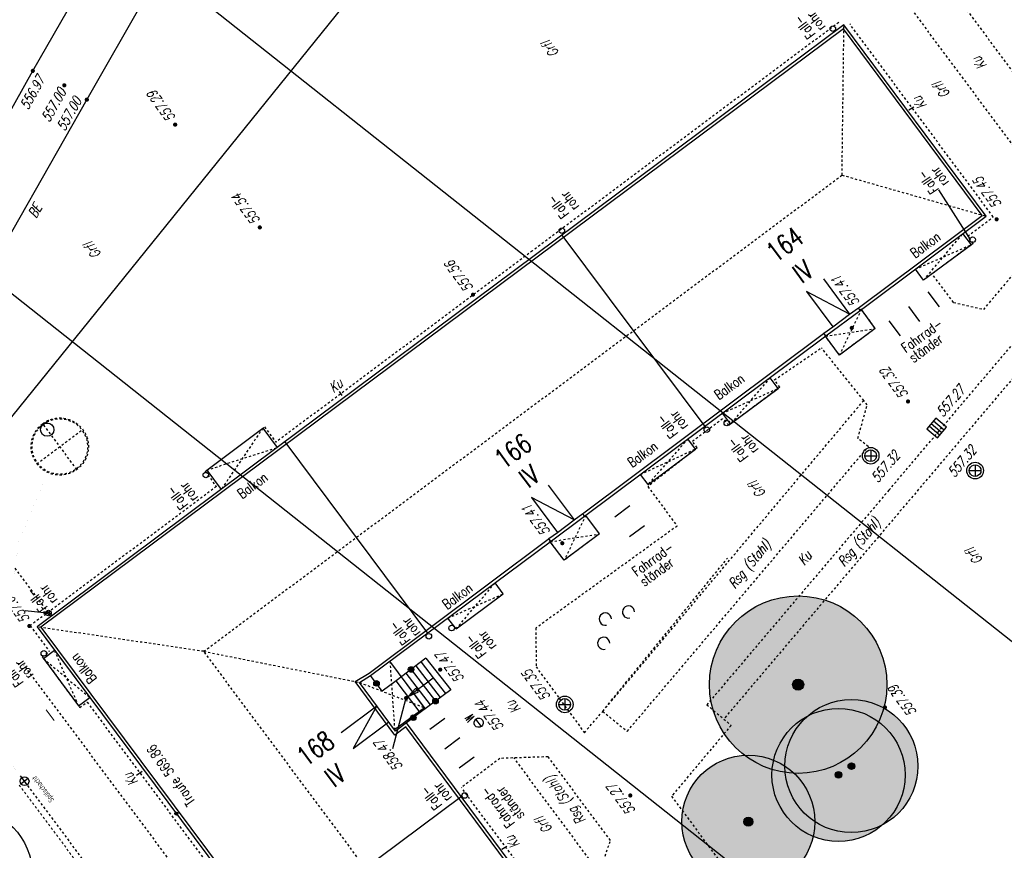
# Model space of a CAD drawing. Header units: metres. Extents: x 2 to 485, y 6 to 594.
# Tile 82 of 176: x 210 to 254, y 305 to 342. Entities that reach past the tile are written whole.
import ezdxf
from ezdxf.enums import TextEntityAlignment as Align

# ---------------------------------------------------------------- set-up
doc = ezdxf.new("R2010")
doc.units = ezdxf.units.M
doc.header["$LTSCALE"] = 0.0125
for name, pattern in [('237-14_Züricher Str._GL_3_RW_2014-11-28_bea$0$STRICHLINIE2', [9.524999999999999, 6.35, -3.175]), ('237-14_Züricher Str._GL_3_RW_2014-11-28_bea$0$STRICHPUNKT2', [12.7, 6.35, -3.175, 0, -3.175]), ('260241_A_bea$0$GESTRICHELT', [0.4, 0.2, -0.2]), ('260241_A_bea$0$GESTRICHELTX2', [0.7, 0.5, -0.2]), ('260241_A_bea$0$PUNKTIERT', [0.2, 0, -0.2]), ('GEWOFAG_Hof 3_141022_Grundriss_bea$0$AUSGEZOGEN', [0]), ('GEWOFAG_Hof 3_141022_Grundriss_bea$0$VERDECKT2_S2', [0.15000000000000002, 0.1, -0.05])]:
    doc.linetypes.add(name, pattern=pattern)
for name, color, linetype in [('237-14_Züricher Str._GL_3_RW_2014-11-28_bea$0$__Steiger', 251, 'Continuous'), ('237-14_Züricher Str._GL_3_RW_2014-11-28_bea$0$_GRU_Allgemein_Text', 151, 'Continuous'), ('237-14_Züricher Str._GL_3_RW_2014-11-28_bea$0$_GRU_Drainage', 54, '237-14_Züricher Str._GL_3_RW_2014-11-28_bea$0$STRICHPUNKT2'), ('237-14_Züricher Str._GL_3_RW_2014-11-28_bea$0$_GRU_Regenwasser', 150, '237-14_Züricher Str._GL_3_RW_2014-11-28_bea$0$STRICHLINIE2'), ('237-14_Züricher Str._GL_3_RW_2014-11-28_bea$0$_GRU_Symbole', 51, 'Continuous'), ('260241_A_bea$0$B07_FLSTGR', 9, 'Continuous'), ('260241_A_bea$0$B10_GEBAEUDE', 1, 'Continuous'), ('260241_A_bea$0$B13_GEB_ZUBEHOER', 12, 'Continuous'), ('260241_A_bea$0$B14_GEB_ZUB_GESTR', 12, 'Continuous'), ('260241_A_bea$0$B15_GEB_TXT', 12, 'Continuous'), ('260241_A_bea$0$B23_EINFASS', 5, 'Continuous'), ('260241_A_bea$0$B25_EINFASS_GEPKT', 7, '260241_A_bea$0$PUNKTIERT'), ('260241_A_bea$0$B28_VEINFASS_TXT', 5, 'Continuous'), ('260241_A_bea$0$B30_BEWSYM', 3, 'Continuous'), ('260241_A_bea$0$B32_BEWLIN_GESTR', 3, 'Continuous'), ('260241_A_bea$0$B34_ZUBEHOER_1', 6, 'Continuous'), ('260241_A_bea$0$B36_ZUBEHOER_3', 252, 'Continuous'), ('260241_A_bea$0$B53_HAUPTHOEHEN', 4, 'Continuous'), ('260241_A_bea$0$B54_HOEHEN', 253, 'Continuous'), ('f_baum', 3, 'Continuous')]:
    doc.layers.add(name, color=color, linetype=linetype)
doc.layers.add('260241_A_bea$0$B62_PLOTBOX', color=9, linetype='Continuous', plot=False)
doc.layers.add('260241_A_bea$0$f_fill_baum', color=86, linetype='Continuous', lineweight=18)
doc.layers.add('GEWOFAG_Hof 3_141022_Grundriss_bea$0$STANDARD', color=7, linetype='GEWOFAG_Hof 3_141022_Grundriss_bea$0$AUSGEZOGEN', lineweight=13)
doc.styles.add('237-14_Züricher Str._GL_3_RW_2014-11-28_bea$0$STANDARD', font='isocp.shx')
doc.styles.add('260241_A_bea$0$ROMANS', font='ROMANS')
doc.styles.add('260241_A_bea$0$SIMPLEX8', font='SIMPLEX8')

# ---------------------------------------------------------------- blocks, each defined once
blk = doc.blocks.new('260241_A_bea$0$HOEHENPKT_ZENTR')
at = {"const_width": 0.75}
blk.add_lwpolyline([(-0.375, 0, 1), (0.375, 0, 1)], format="xyb", close=True, dxfattribs=at)
blk = doc.blocks.new('260241_A_bea$0$PAPIERK_RUND')
blk.add_circle((0, 0), 0.5)
blk = doc.blocks.new('260241_A_bea$0$BAUMSTAMM')
at = {"const_width": 0.5}
blk.add_lwpolyline([(-0.25, 0, 1), (0.25, 0, 1)], format="xyb", close=True, dxfattribs=at)
blk.add_circle((0, 0), 0.5)
blk = doc.blocks.new('260241_A_bea$0$GEBUESCH_SYM')
for centre in [(0, 0.127), (-0.18, 0.002), (0.18, 0.002)]:
    blk.add_arc(centre, 0.055, 309.521, 230.4790000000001)
blk = doc.blocks.new('260241_A_bea$0$LBS_GELAENDERPKT')
blk.add_hatch(color=256).paths.add_polyline_path([(0.5, 0, 1), (-0.5, 0, 1)])
blk.add_circle((0, 0), 0.5)
blk = doc.blocks.new('260241_A_bea$0$LBS_PFEILSPITZE')
for p, q in [((0, 0), (-0.995, 0.2)), ((-0.995, 0.2), (-0.995, -0.2)), ((-0.995, -0.2), (0, 0))]:
    blk.add_line(p, q)
blk = doc.blocks.new('260241_A_bea$0$Hoehenpunkt_einfach')
at = {"lineweight": -2}
blk.add_hatch(color=256, dxfattribs=at).paths.add_polyline_path([(0, 0.105, -1), (0, -0.105, -1)], flags=0)
blk.add_circle((0, 0), 0.105, dxfattribs=at)
blk = doc.blocks.new('237-14_Züricher Str._GL_3_RW_2014-11-28_bea$0$AW Steiger')
for radius in [0.6, 0.5]:
    blk.add_circle((0, 0), radius)
blk = doc.blocks.new('237-14_Züricher Str._GL_3_RW_2014-11-28_bea$0$2ENDPNO1')
at = {"color": 0}
blk.add_line((0, 0), (12, 12), dxfattribs=at)
for p, q in [((15, 15), (11.5, 12.5)), ((11.5, 12.5), (12.5, 11.5)), ((12.5, 11.5), (15, 15))]:
    blk.add_line(p, q)
blk.add_solid([(11.5, 12.5), (12.5, 11.5), (15, 15)], dxfattribs=at)
at = {"style": '237-14_Züricher Str._GL_3_RW_2014-11-28_bea$0$STANDARD', "width": 0.4962163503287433, "flags": 9}
blk.add_attdef('BEZEICHNUNG', text='', height=0.1, rotation=45, dxfattribs=at).set_placement((11.5, 11), (12.20710678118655, 11.70710678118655), align=Align.FIT)

msp = doc.modelspace()

# ---------------------------------------------------------------- hatches: boundary and pattern name
at = {"layer": '260241_A_bea$0$f_fill_baum'}
h = msp.add_hatch(color=256, dxfattribs=at)
h.dxf.hatch_style = 1
edge = h.paths.add_edge_path()
edge.add_ellipse((245.2025212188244, 312.0293067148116), major_axis=(-2.828427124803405, 2.828427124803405), ratio=0.999999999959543, start_angle=0, end_angle=360)
h = msp.add_hatch(color=256, dxfattribs=at)
h.dxf.hatch_style = 1
edge = h.paths.add_edge_path()
edge.add_ellipse((247.6015212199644, 308.3563067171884), major_axis=(2.121320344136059, 2.121320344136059), ratio=0.9999999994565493, start_angle=0, end_angle=360)
h = msp.add_hatch(color=256, dxfattribs=at)
h.dxf.hatch_style = 1
edge = h.paths.add_edge_path()
edge.add_ellipse((247.0225212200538, 307.9583067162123), major_axis=(2.121320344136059, 2.121320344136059), ratio=0.9999999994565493, start_angle=0, end_angle=360)
h = msp.add_hatch(color=256, dxfattribs=at)
h.dxf.hatch_style = 1
edge = h.paths.add_edge_path()
edge.add_ellipse((242.9565212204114, 305.8503067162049), major_axis=(2.121320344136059, 2.121320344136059), ratio=0.9999999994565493, start_angle=0, end_angle=360)

# ---------------------------------------------------------------- linework, layer by layer
at = {"color": 252}
for p, q in [((251.4092479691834, 324.0397573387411), (251.0050705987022, 323.563033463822)), ((251.5828388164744, 323.2780370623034), (251.1061149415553, 323.6822144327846)), ((251.2071592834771, 323.8013954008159), (251.6838831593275, 323.397218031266)), ((251.3082036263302, 323.9205763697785), (251.7849275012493, 323.5163989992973)), ((251.8859718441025, 323.6355799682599), (251.4092479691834, 324.0397573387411)), ((251.4817944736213, 323.1588560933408), (251.8859718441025, 323.6355799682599)), ((251.0050705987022, 323.563033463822), (251.4817944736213, 323.1588560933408)), ((248.2100212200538, 322.3473067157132), (248.7350212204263, 322.3473067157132)), ((248.47252122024, 322.6098067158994), (248.47252122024, 322.0848067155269)), ((253.1825212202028, 321.9398067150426), (253.1825212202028, 321.4148067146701)), ((252.9200212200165, 321.6773067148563), (253.445021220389, 321.6773067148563)), ((234.6805212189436, 311.3988067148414), (234.6805212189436, 310.8738067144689)), ((234.4180212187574, 311.1363067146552), (234.9430212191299, 311.1363067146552)), ((230.9195457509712, 310.1430266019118), (230.6754966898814, 310.4755868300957))]:
    msp.add_line(p, q, dxfattribs=at)
for centre, major_axis, ratio, start_param, end_param in [((246.7642262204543, 341.6018397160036), (0.08838834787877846, 0.08838834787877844), 0.999999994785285, 5.497787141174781, 11.78097244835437), ((234.5497112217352, 332.4929517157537), (0.08838834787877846, 0.08838834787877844), 0.999999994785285, 5.497787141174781, 11.78097244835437), ((253.0676302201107, 332.0860727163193), (0.08838834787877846, 0.08838834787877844), 0.999999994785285, 5.497787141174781, 11.78097244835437), ((241.0871942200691, 323.5228817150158), (0.08838834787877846, 0.08838834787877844), 0.999999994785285, 5.497787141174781, 11.78097244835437), ((241.9863532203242, 323.8191527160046), (0.08838834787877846, 0.08838834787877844), 0.999999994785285, 5.497787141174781, 11.78097244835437), ((248.47252122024, 322.3473067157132), (-0.2651650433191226, 0.2651650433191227), 0.9999999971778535, 3.926990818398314, 10.2101761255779), ((248.47252122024, 322.3473067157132), (-0.1856155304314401, 0.1856155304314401), 0.9999999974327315, 3.926990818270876, 10.21017612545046), ((253.1825212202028, 321.6773067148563), (-0.2651650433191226, 0.2651650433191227), 0.9999999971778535, 3.926990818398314, 10.2101761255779), ((253.1825212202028, 321.6773067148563), (-0.1856155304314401, 0.1856155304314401), 0.9999999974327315, 3.926990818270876, 10.21017612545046), ((218.4971082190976, 321.4802527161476), (0.08838834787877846, 0.08838834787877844), 0.999999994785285, 5.497787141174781, 11.78097244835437), ((211.4021032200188, 315.256312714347), (0.08838834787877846, 0.08838834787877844), 0.999999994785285, 5.497787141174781, 11.78097244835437), ((228.5509572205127, 314.210240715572), (0.08838834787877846, 0.08838834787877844), 0.999999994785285, 5.497787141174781, 11.78097244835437), ((229.5776622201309, 314.5801487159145), (0.08838834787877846, 0.08838834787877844), 0.999999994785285, 5.497787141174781, 11.78097244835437), ((211.1945562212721, 313.436380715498), (0.08838834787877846, 0.08838834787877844), 0.999999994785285, 5.497787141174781, 11.78097244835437), ((234.6805212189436, 311.1363067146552), (-0.2651650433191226, 0.2651650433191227), 0.9999999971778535, 3.926990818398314, 10.2101761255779), ((234.6805212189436, 311.1363067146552), (-0.1856155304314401, 0.1856155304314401), 0.9999999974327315, 3.926990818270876, 10.21017612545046), ((230.7975212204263, 310.3093067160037), (-0.1458407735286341, 0.1458407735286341), 0.9999999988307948, -0.152313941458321, 6.130871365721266), ((230.1695332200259, 307.0299107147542), (0.08838834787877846, 0.08838834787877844), 0.999999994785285, 5.497787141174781, 11.78097244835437)]:
    msp.add_ellipse(centre, major_axis=major_axis, ratio=ratio, start_param=start_param, end_param=end_param, dxfattribs=at)
at = {"layer": '237-14_Züricher Str._GL_3_RW_2014-11-28_bea$0$_GRU_Drainage', "ltscale": 0.05}
msp.add_line((237.084665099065, 271.8080556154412), (210.3236686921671, 307.6746357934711), dxfattribs=at)
at = {"layer": '237-14_Züricher Str._GL_3_RW_2014-11-28_bea$0$_GRU_Regenwasser', "ltscale": 0.05}
for p, q in [((209.8907285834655, 317.2729630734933), (211.4006797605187, 315.2492422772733)), ((228.7176498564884, 288.2251964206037), (210.2899891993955, 312.9229751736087))]:
    msp.add_line(p, q, dxfattribs=at)
at = {"layer": '237-14_Züricher Str._GL_3_RW_2014-11-28_bea$0$_GRU_Regenwasser'}
msp.add_line((210.3236686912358, 307.6746357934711), (210.1336742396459, 307.9292769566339), dxfattribs=at)
at = {"layer": '237-14_Züricher Str._GL_3_RW_2014-11-28_bea$0$_GRU_Regenwasser', "ltscale": 0.05, "const_width": 0.0005, "flags": 128}
msp.add_lwpolyline([(211.3567773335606, 321.5954436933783), (210.0636965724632, 318.4626249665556), (208.7933968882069, 309.7255914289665), (210.2040664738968, 307.8349333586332)], dxfattribs=at)
at = {"layer": '237-14_Züricher Str._GL_3_RW_2014-11-28_bea$0$_GRU_Symbole'}
for p, q in [((211.4103467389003, 323.936206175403), (210.9294540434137, 323.5773995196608)), ((210.4839662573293, 307.7942380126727), (210.163371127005, 307.5550335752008)), ((210.4432709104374, 307.5143382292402), (210.2040664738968, 307.8349333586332))]:
    msp.add_line(p, q, dxfattribs=at)
at = {"layer": '237-14_Züricher Str._GL_3_RW_2014-11-28_bea$0$_GRU_Symbole', "linetype": '237-14_Züricher Str._GL_3_RW_2014-11-28_bea$0$STRICHLINIE2', "ltscale": 0.05}
for p, q in [((212.6850217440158, 321.7261527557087), (211.1401612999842, 323.796660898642)), ((210.8773374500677, 321.9889766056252), (212.9478455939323, 323.5338370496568))]:
    msp.add_line(p, q, dxfattribs=at)
at = {"layer": '237-14_Züricher Str._GL_3_RW_2014-11-28_bea$0$_GRU_Symbole'}
for centre, radius in [((211.3444817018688, 323.5228192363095), 0.3), ((210.3236686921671, 307.6746357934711), 0.2)]:
    msp.add_circle(centre, radius, dxfattribs=at)
at = {"layer": '237-14_Züricher Str._GL_3_RW_2014-11-28_bea$0$_GRU_Symbole', "linetype": '237-14_Züricher Str._GL_3_RW_2014-11-28_bea$0$STRICHLINIE2', "ltscale": 0.05}
for major_axis, ratio, start_param, end_param in [((0.3933149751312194, -1.230326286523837), 0.9999999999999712, 3.473194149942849, 9.756379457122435), ((0.3692315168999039, -1.194221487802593), 0.9999999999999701, 3.482750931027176, 9.765936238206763)]:
    msp.add_ellipse((211.9125915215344, 322.7614068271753), major_axis=major_axis, ratio=ratio, start_param=start_param, end_param=end_param, dxfattribs=at)
at = {"layer": '260241_A_bea$0$B07_FLSTGR', "color": 30, "linetype": 'Continuous'}
msp.add_line((252.4415212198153, 377.0003067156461), (68.77152121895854, 149.5203067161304), dxfattribs=at)
at = {"layer": '260241_A_bea$0$B10_GEBAEUDE', "color": 7, "linetype": 'Continuous'}
for p, q in [((247.2428892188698, 341.6012867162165), (233.4292982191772, 331.3061397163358)), ((253.5009512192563, 333.1816677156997), (247.2428892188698, 341.6012867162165)), ((247.9685892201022, 329.0497047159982), (253.5009512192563, 333.1816677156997)), ((234.5524502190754, 332.2928767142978), (240.9887192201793, 323.6668437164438)), ((233.4292982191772, 331.3061397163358), (211.0634642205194, 314.6128867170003)), ((247.5220722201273, 328.728812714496), (247.9184832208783, 329.0125677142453)), ((247.9184832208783, 329.0125677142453), (247.9685892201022, 329.0497047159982)), ((246.7590092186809, 328.1622247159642), (247.5220722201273, 328.728812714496)), ((246.3675532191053, 327.8764737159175), (246.7590092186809, 328.1622247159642)), ((235.539265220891, 319.774431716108), (246.3426292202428, 327.8579367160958)), ((246.3426292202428, 327.8579367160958), (246.3675532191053, 327.8764737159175)), ((222.0580922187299, 322.968718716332), (228.4925822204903, 314.3450687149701)), ((235.0985322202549, 319.4562717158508), (235.4898102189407, 319.7376147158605)), ((235.4898102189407, 319.7376147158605), (235.539265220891, 319.774431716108)), ((234.3453922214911, 318.8945617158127), (235.0985322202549, 319.4562717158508)), ((233.9590172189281, 318.6112567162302), (234.3453922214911, 318.8945617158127)), ((225.8549322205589, 312.5413407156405), (233.9344172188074, 318.5928797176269)), ((233.9344172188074, 318.5928797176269), (233.9590172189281, 318.6112567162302)), ((211.0634642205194, 314.6128867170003), (258.8931162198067, 250.5100477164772)), ((225.23390721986, 312.1667537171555), (225.8549322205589, 312.5413407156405)), ((227.0225592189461, 309.754753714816), (225.23390721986, 312.1667537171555)), ((227.5119472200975, 310.1193897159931), (227.0225592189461, 309.754753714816)), ((233.9800422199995, 301.4163197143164), (227.5119472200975, 310.1193897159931)), ((221.3783972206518, 300.5710977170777), (230.0091362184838, 306.9854217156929))]:
    msp.add_line(p, q, dxfattribs=at)
at = {"layer": '260241_A_bea$0$B13_GEB_ZUBEHOER', "color": 7, "linetype": 'Continuous'}
for p, q in [((247.2675212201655, 341.7693067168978), (233.3575212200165, 331.4023067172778)), ((253.6745212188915, 333.1493067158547), (247.2675212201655, 341.7693067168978)), ((248.0035212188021, 328.8983067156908), (253.6745212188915, 333.1493067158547)), ((253.0115212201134, 331.8633067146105), (252.6328512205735, 332.3684677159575)), ((253.0115212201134, 331.8633067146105), (250.8605212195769, 330.2623067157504)), ((233.3575212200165, 331.4023067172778), (221.7168202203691, 322.714002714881)), ((250.8605212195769, 330.2623067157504), (250.4873202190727, 330.7601707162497)), ((246.3394672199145, 330.3215087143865), (247.5220722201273, 328.728812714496)), ((245.5764042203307, 329.7549207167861), (246.7590092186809, 328.1622247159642)), ((247.5220722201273, 328.728812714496), (245.5764042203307, 329.7549207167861)), ((248.0035212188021, 328.8983067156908), (247.9184832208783, 329.0125677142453)), ((246.4575212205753, 327.7493067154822), (248.0035212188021, 328.8983067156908)), ((248.6810912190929, 328.0883697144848), (248.0524022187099, 328.9346207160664)), ((248.6810912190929, 328.0883697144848), (247.0655372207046, 326.8859687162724)), ((235.5741152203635, 319.6248397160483), (246.4575212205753, 327.7493067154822)), ((246.4575212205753, 327.7493067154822), (246.3675532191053, 327.8764737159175)), ((247.0655372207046, 326.8859687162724), (246.4365462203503, 327.7337447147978)), ((244.2955212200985, 325.380306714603), (243.9335672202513, 325.8651737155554)), ((242.1559322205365, 323.7831027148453), (244.2955212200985, 325.380306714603)), ((242.1559322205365, 323.7831027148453), (241.7939792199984, 324.2679707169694)), ((218.5405212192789, 321.7033067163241), (221.0649092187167, 323.5874417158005)), ((221.0649092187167, 323.5874417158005), (221.7168202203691, 322.714002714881)), ((240.5731102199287, 322.6515107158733), (240.235117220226, 323.1042797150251)), ((221.7168202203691, 322.714002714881), (210.8875212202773, 314.6313067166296)), ((238.4335212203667, 321.0543067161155), (240.5731102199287, 322.6515107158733)), ((218.5405212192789, 321.7033067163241), (219.1924322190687, 320.829867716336)), ((238.4335212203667, 321.0543067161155), (238.0955292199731, 321.50707571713)), ((233.9261082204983, 321.0282547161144), (235.0985322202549, 319.4562717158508)), ((233.1729682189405, 320.4665447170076), (234.3453922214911, 318.8945617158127)), ((235.0985322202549, 319.4562717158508), (233.1729682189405, 320.4665447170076)), ((235.5741152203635, 319.6248397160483), (235.4898102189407, 319.7376147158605)), ((236.2456362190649, 318.8255967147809), (235.6223612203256, 319.6608417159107)), ((234.0275212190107, 318.470306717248), (235.5741152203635, 319.6248397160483)), ((236.2456362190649, 318.8255967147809), (234.6510982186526, 317.6335547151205)), ((225.9275212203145, 312.4333067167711), (234.0275212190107, 318.470306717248)), ((234.0482232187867, 318.4857347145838), (233.9590172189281, 318.6112567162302)), ((234.6510982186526, 317.6335547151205), (234.0275212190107, 318.470306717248)), ((231.9095212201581, 316.1223067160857), (231.5408472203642, 316.6169667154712)), ((229.7785212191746, 314.5443067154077), (231.9095212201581, 316.1223067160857)), ((229.7785212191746, 314.5443067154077), (229.4147592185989, 315.0323757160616)), ((210.8875212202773, 314.6313067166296), (258.8665212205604, 250.3283067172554)), ((211.1745212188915, 313.2073067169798), (211.6726842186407, 313.5790057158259)), ((211.1745212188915, 313.2073067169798), (212.7565212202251, 311.0773067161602)), ((228.3525212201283, 310.9893067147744), (226.794630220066, 313.0795697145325)), ((228.1988252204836, 313.0489387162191), (228.7535902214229, 312.3374557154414)), ((228.4225212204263, 313.2173067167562), (229.5375212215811, 311.7973067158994)), ((228.6208542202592, 311.1119737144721), (227.5277372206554, 312.5438327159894)), ((227.7514332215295, 312.7122017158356), (228.8500212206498, 311.2833067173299)), ((229.0791882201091, 311.4546397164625), (227.9751292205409, 312.8805697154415)), ((225.4235212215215, 312.1293067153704), (225.9275212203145, 312.4333067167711)), ((227.049369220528, 309.9368477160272), (225.4235212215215, 312.1293067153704)), ((228.1625212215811, 310.7693067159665), (227.0803452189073, 312.2070967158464)), ((227.3040412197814, 312.3754647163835), (228.3916882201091, 310.9406397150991)), ((227.6214332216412, 311.4882017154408), (228.7535902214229, 312.3374557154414)), ((228.7535902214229, 312.3374557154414), (229.3083542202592, 311.6259737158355)), ((212.7565212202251, 311.0773067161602), (213.2593592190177, 311.4524937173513)), ((224.6030152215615, 309.8781087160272), (226.2094972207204, 311.0694167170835)), ((226.2094972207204, 311.0694167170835), (225.1391042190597, 309.1551917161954)), ((228.3525212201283, 310.9893067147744), (227.0081802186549, 309.9923917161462)), ((225.1391042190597, 309.1551917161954), (226.7455862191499, 310.3464997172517)), ((227.5385212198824, 310.3013067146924), (227.049369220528, 309.9368477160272)), ((234.132521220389, 301.4513067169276), (227.5385212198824, 310.3013067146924))]:
    msp.add_line(p, q, dxfattribs=at)
at = {"layer": '260241_A_bea$0$B14_GEB_ZUB_GESTR', "color": 7, "linetype": '260241_A_bea$0$GESTRICHELTX2'}
for p, q in [((247.1815212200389, 335.0003067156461), (247.2675212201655, 341.7693067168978)), ((218.4015212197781, 313.5303067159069), (247.1815212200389, 335.0003067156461)), ((247.1815212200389, 335.0003067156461), (253.6745212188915, 333.1493067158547)), ((250.8605212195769, 330.2623067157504), (252.6328512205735, 332.3684677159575)), ((250.4873202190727, 330.7601707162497), (253.0115212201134, 331.8633067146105)), ((248.0524022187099, 328.9346207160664), (247.0655372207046, 326.8859687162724)), ((246.4365462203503, 327.7337447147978), (248.6810912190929, 328.0883697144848)), ((243.9335672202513, 325.8651737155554), (242.1559322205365, 323.7831027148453)), ((241.7939792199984, 324.2679707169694), (244.2955212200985, 325.380306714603)), ((221.0649092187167, 323.5874417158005), (219.1924322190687, 320.829867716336)), ((240.235117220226, 323.1042797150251), (238.4335212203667, 321.0543067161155)), ((218.5405212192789, 321.7033067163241), (221.7168202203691, 322.714002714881)), ((238.0955292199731, 321.50707571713), (240.5731102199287, 322.6515107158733)), ((235.6223612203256, 319.6608417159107), (234.6510982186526, 317.6335547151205)), ((234.0275212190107, 318.470306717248), (236.2456362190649, 318.8255967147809)), ((229.7785212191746, 314.5443067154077), (231.5408472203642, 316.6169667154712)), ((229.4147592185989, 315.0323757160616), (231.9095212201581, 316.1223067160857)), ((218.4015212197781, 313.5303067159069), (210.8875212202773, 314.6313067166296)), ((212.7565212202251, 311.0773067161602), (211.6726842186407, 313.5790057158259)), ((260.7115212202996, 256.8203067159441), (218.4015212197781, 313.5303067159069)), ((218.4015212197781, 313.5303067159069), (225.4235212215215, 312.1293067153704)), ((211.1745212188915, 313.2073067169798), (213.2593592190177, 311.4524937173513)), ((226.794630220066, 313.0795697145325), (227.0081802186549, 309.9923917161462)), ((225.4235212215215, 312.1293067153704), (228.3525212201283, 310.9893067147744))]:
    msp.add_line(p, q, dxfattribs=at)
at = {"layer": '260241_A_bea$0$B23_EINFASS', "color": 252, "linetype": 'Continuous'}
for p, q in [((210.6955212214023, 339.6983067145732), (215.9825212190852, 348.939306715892)), ((218.3455212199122, 347.5403067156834), (213.1305212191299, 338.4013067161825)), ((205.6095212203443, 330.6313067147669), (210.6955212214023, 339.6983067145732)), ((213.1305212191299, 338.4013067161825), (207.9365212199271, 329.2733067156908))]:
    msp.add_line(p, q, dxfattribs=at)
at = {"layer": '260241_A_bea$0$B25_EINFASS_GEPKT', "color": 7, "linetype": '260241_A_bea$0$PUNKTIERT', "ltscale": 0.5}
for p, q in [((247.8065212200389, 349.1863067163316), (257.7935212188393, 335.7163067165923)), ((248.5195212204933, 344.880306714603), (255.8645212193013, 335.0113067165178)), ((247.0337352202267, 341.8819197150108), (233.2200472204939, 331.5866997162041)), ((253.9981742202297, 333.1161847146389), (247.5318192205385, 341.81604071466)), ((252.8436852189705, 332.2539297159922), (253.9981742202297, 333.1161847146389)), ((253.0915362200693, 331.923286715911), (252.8436852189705, 332.2539297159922)), ((253.0915362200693, 331.923286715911), (251.2500712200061, 330.542918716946)), ((253.5685212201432, 328.9423067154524), (256.0175212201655, 331.8463067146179)), ((233.2200472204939, 331.5866997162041), (221.6593882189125, 322.9581367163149)), ((252.2115212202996, 329.2603067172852), (251.2500712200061, 330.542918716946)), ((248.6810912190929, 328.0883697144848), (247.9685892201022, 329.0497047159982)), ((252.2115212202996, 329.2603067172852), (253.5685212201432, 328.9423067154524)), ((248.6810912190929, 328.0883697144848), (247.0655372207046, 326.8859687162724)), ((247.0655372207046, 326.8859687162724), (246.3426292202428, 327.8579367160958)), ((244.1319032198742, 325.7666537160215), (246.2495212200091, 327.2153067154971)), ((248.1593782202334, 324.8402167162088), (246.2495212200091, 327.2153067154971)), ((249.2945212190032, 320.7953067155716), (254.8435212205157, 327.3403067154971)), ((255.9396922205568, 327.0868797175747), (241.8490072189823, 310.475301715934)), ((244.3756552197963, 325.4401267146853), (242.0757982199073, 323.7232827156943)), ((244.3756552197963, 325.4401267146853), (244.1319032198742, 325.7666537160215)), ((236.3915212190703, 310.8233067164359), (248.1593782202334, 324.8402167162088)), ((247.8925212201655, 323.1323067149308), (248.3185212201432, 324.6423067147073)), ((248.3185212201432, 324.6423067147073), (248.1593782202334, 324.8402167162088)), ((218.4603822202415, 321.6434927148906), (221.1450482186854, 323.6472557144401)), ((221.1450482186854, 323.6472557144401), (221.6593882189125, 322.9581367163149)), ((240.4365342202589, 323.0016317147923), (241.8339622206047, 324.0472427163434)), ((242.0757982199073, 323.7232827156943), (241.8339622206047, 324.0472427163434)), ((237.4965212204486, 309.9233067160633), (248.3675212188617, 322.755306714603)), ((240.6532442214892, 322.7113307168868), (240.4365342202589, 323.0016317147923)), ((248.3675212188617, 322.755306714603), (247.8925212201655, 323.1323067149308)), ((240.6532442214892, 322.7113307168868), (238.4215212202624, 320.9543067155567)), ((218.4603822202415, 321.6434927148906), (218.9747212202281, 320.9543747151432)), ((218.9747212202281, 320.9543747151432), (210.5736702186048, 314.6840577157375)), ((238.4215212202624, 320.9543067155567), (239.7475212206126, 319.1783067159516)), ((249.2945212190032, 320.7953067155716), (241.0865212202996, 311.122306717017)), ((239.7475212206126, 319.1783067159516), (233.3805212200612, 314.5813067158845)), ((236.2456362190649, 318.8255967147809), (234.6510982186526, 317.6335547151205)), ((234.6510982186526, 317.6335547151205), (233.9344172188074, 318.5928797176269)), ((233.3805212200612, 314.5813067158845), (233.3845212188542, 312.8343067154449)), ((211.1147192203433, 313.2874547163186), (212.8163232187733, 310.9971587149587)), ((233.3845212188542, 312.8343067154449), (235.5655212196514, 309.8623067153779)), ((212.8163232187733, 310.9971587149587), (213.1428342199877, 311.2407817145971)), ((213.1428342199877, 311.2407817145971), (218.8918142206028, 303.5358137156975)), ((235.5655212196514, 309.8623067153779), (236.3915212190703, 310.8233067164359)), ((236.3915212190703, 310.8233067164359), (237.4965212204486, 309.9233067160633)), ((241.0865212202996, 311.122306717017), (241.8490072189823, 310.475301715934)), ((241.8490072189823, 310.475301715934), (242.1785212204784, 310.193306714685)), ((242.1785212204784, 310.193306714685), (239.4965212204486, 306.9963067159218)), ((231.7515212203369, 308.7023067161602), (230.0195212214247, 307.3883067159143)), ((233.9325212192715, 308.7753067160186), (231.7515212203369, 308.7023067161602)), ((236.2455212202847, 303.5423067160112), (232.3904062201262, 308.7236907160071)), ((236.7375212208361, 305.005306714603), (233.9325212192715, 308.7753067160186)), ((234.0915212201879, 301.9123067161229), (230.0195212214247, 307.3883067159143)), ((239.4965212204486, 306.9963067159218), (242.4565212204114, 303.0003067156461)), ((236.2455212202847, 303.5423067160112), (236.7375212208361, 305.005306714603))]:
    msp.add_line(p, q, dxfattribs=at)
at = {"layer": '260241_A_bea$0$B25_EINFASS_GEPKT', "color": 7, "linetype": '260241_A_bea$0$PUNKTIERT'}
for p in [(210.5736702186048, 314.6840577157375), (211.1147192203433, 313.2874547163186)]:
    msp.add_line(p, (211.4365562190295, 313.5275897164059), dxfattribs=at)
at = {"layer": '260241_A_bea$0$B28_VEINFASS_TXT', "color": 252, "linetype": 'Continuous'}
for p, q in [((250.1952762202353, 337.9368827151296), (250.4113432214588, 338.0765367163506)), ((224.6431642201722, 325.0650317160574), (224.5228092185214, 325.2502337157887)), ((215.6290382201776, 308.1103517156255), (215.3738142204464, 307.9320907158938)), ((231.8361072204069, 304.6064617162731), (232.0616572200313, 304.7499117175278))]:
    msp.add_line(p, q, dxfattribs=at)
at = {"layer": '260241_A_bea$0$B32_BEWLIN_GESTR', "linetype": '260241_A_bea$0$GESTRICHELT'}
for p, q in [((236.7895212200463, 311.3263067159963), (242.0160352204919, 317.7281527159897)), ((236.3915212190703, 310.8233067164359), (236.7895212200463, 311.3263067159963))]:
    msp.add_line(p, q, dxfattribs=at)
at = {"layer": '260241_A_bea$0$B34_ZUBEHOER_1', "color": 252, "linetype": 'Continuous'}
for p, q in [((252.971465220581, 332.0954587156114), (251.5467542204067, 334.3334257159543)), ((251.5765212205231, 329.0543067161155), (251.0713662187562, 329.7336527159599)), ((250.6915212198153, 328.404306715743), (250.1902342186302, 329.0784517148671)), ((249.8215212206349, 327.7493067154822), (249.3105212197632, 328.4243067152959)), ((236.9325212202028, 319.6003067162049), (237.6165132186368, 320.1049407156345)), ((237.5965212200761, 318.7003067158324), (238.2805132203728, 319.2049407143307)), ((229.2755212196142, 310.5093067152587), (228.6025112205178, 310.0004177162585)), ((229.9435212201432, 309.6313067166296), (229.2678962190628, 309.1204407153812)), ((230.5995212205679, 308.7583067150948), (229.917521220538, 308.2613067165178))]:
    msp.add_line(p, q, dxfattribs=at)
at = {"layer": '260241_A_bea$0$B36_ZUBEHOER_3', "color": 252, "linetype": 'Continuous'}
for p, q in [((228.4225212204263, 313.2173067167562), (227.0803452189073, 312.2070967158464)), ((226.4535212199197, 311.7353067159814), (225.9275212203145, 312.4333067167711)), ((227.0803452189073, 312.2070967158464), (226.4535212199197, 311.7353067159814)), ((229.5375212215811, 311.7973067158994), (228.1625212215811, 310.7693067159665)), ((228.1625212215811, 310.7693067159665), (227.5385212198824, 310.3013067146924))]:
    msp.add_line(p, q, dxfattribs=at)
at = {"layer": '260241_A_bea$0$B53_HAUPTHOEHEN', "color": 252, "linetype": 'Continuous'}
msp.add_line((227.5081622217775, 311.4162507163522), (226.9124122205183, 309.132581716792), dxfattribs=at)
at = {"layer": '260241_A_bea$0$B62_PLOTBOX', "linetype": 'Continuous'}
for p, q in [((326.2932362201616, 257.4042297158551), (200.8399722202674, 356.7092077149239)), ((190.3114672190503, 345.0399167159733), (315.7647322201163, 245.7349387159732))]:
    msp.add_line(p, q, dxfattribs=at)
at = {"layer": 'f_baum', "ltscale": 0.5}
msp.add_circle((207.6825519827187, 303.4632817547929), 3, dxfattribs=at)
at = {"layer": 'GEWOFAG_Hof 3_141022_Grundriss_bea$0$STANDARD', "color": 7, "linetype": 'GEWOFAG_Hof 3_141022_Grundriss_bea$0$AUSGEZOGEN', "lineweight": 18}
for p, q in [((210.8875216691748, 314.6313070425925), (213.2983738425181, 316.4307018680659)), ((211.672684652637, 313.5790060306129), (210.8875216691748, 314.6313070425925)), ((213.2593596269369, 311.4524940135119), (211.672684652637, 313.5790060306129)), ((219.1279425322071, 303.5872289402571), (213.2593596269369, 311.4524940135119))]:
    msp.add_line(p, q, dxfattribs=at)
at = {"layer": 'GEWOFAG_Hof 3_141022_Grundriss_bea$0$STANDARD', "color": 7, "linetype": 'GEWOFAG_Hof 3_141022_Grundriss_bea$0$VERDECKT2_S2', "lineweight": 18}
for p, q in [((211.1745216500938, 313.207307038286), (211.6722875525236, 313.5787097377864)), ((212.7565216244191, 311.0773070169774), (211.1745216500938, 313.207307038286)), ((213.2593596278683, 311.4524940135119), (212.7565216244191, 311.0773070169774)), ((210.0839068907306, 307.502428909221), (237.1225122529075, 271.2565709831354))]:
    msp.add_line(p, q, dxfattribs=at)
at = {"layer": 'GEWOFAG_Hof 3_141022_Grundriss_bea$0$STANDARD', "color": 250, "linetype": 'GEWOFAG_Hof 3_141022_Grundriss_bea$0$AUSGEZOGEN', "lineweight": 13}
msp.add_line((211.292672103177, 310.8993225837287), (211.651432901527, 310.4183956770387), dxfattribs=at)

# ---------------------------------------------------------------- block references
at = {"layer": '237-14_Züricher Str._GL_3_RW_2014-11-28_bea$0$__Steiger', "xscale": 0.05000000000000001, "yscale": 0.05000000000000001, "zscale": 0.001, "rotation": 308.2547072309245}
msp.add_blockref('237-14_Züricher Str._GL_3_RW_2014-11-28_bea$0$2ENDPNO1', (210.3473613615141, 315.3738229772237), dxfattribs=at)
at = {"layer": '237-14_Züricher Str._GL_3_RW_2014-11-28_bea$0$_GRU_Regenwasser', "xscale": 0.1, "yscale": 0.1, "zscale": 0.001, "rotation": 126.7275850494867}
msp.add_blockref('237-14_Züricher Str._GL_3_RW_2014-11-28_bea$0$AW Steiger', (211.4006797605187, 315.2492422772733), dxfattribs=at)
at = {"layer": '260241_A_bea$0$B13_GEB_ZUBEHOER', "color": 7, "xscale": 0.5, "yscale": 0.5, "rotation": 216.874753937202}
msp.add_blockref('260241_A_bea$0$LBS_PFEILSPITZE', (227.6214332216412, 311.4882017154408), dxfattribs=at)
at = {"layer": '260241_A_bea$0$B30_BEWSYM', "xscale": 5, "yscale": 5, "rotation": 51.63593642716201}
msp.add_blockref('260241_A_bea$0$GEBUESCH_SYM', (237.003782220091, 314.5904957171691), dxfattribs=at)
at = {"layer": '260241_A_bea$0$B30_BEWSYM'}
for name, p, xscale, yscale in [('260241_A_bea$0$PAPIERK_RUND', (245.2025212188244, 312.0293067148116), 8, 8), ('260241_A_bea$0$BAUMSTAMM', (245.2025212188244, 312.0293067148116), 0.5, 0.5), ('260241_A_bea$0$PAPIERK_RUND', (247.6015212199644, 308.3563067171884), 6, 6), ('260241_A_bea$0$PAPIERK_RUND', (247.0225212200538, 307.9583067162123), 6, 6), ('260241_A_bea$0$PAPIERK_RUND', (242.9565212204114, 305.8503067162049), 6, 6), ('260241_A_bea$0$BAUMSTAMM', (247.0225212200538, 307.9583067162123), 0.300000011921, 0.300000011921), ('260241_A_bea$0$BAUMSTAMM', (247.6015212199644, 308.3563067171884), 0.300000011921, 0.300000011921), ('260241_A_bea$0$BAUMSTAMM', (242.9565212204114, 305.8503067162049), 0.4000000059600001, 0.4000000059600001)]:
    msp.add_blockref(name, p, dxfattribs=dict(at, xscale=xscale, yscale=yscale))
at = {"layer": '260241_A_bea$0$B36_ZUBEHOER_3', "color": 252}
for p, xscale, yscale, rotation in [((227.7514332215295, 312.7122017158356), 0.2499999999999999, 0.2499999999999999, 216.9675449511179), ((226.1905212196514, 312.0843067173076), 0.25, 0.25, 127.001009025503), ((228.8500212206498, 311.2833067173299), 0.2499999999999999, 0.2499999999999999, 216.7831263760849), ((227.8505212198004, 310.5353067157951), 0.2499999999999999, 0.2499999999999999, 216.869897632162)]:
    msp.add_blockref('260241_A_bea$0$LBS_GELAENDERPKT', p, dxfattribs=dict(at, xscale=xscale, yscale=yscale, rotation=rotation))
at = {"layer": '260241_A_bea$0$B54_HOEHEN', "color": 252, "xscale": 0.1249999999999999, "yscale": 0.1249999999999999, "rotation": 358.199999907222}
for p in [(210.6955212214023, 339.6983067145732), (213.1305212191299, 338.4013067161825)]:
    msp.add_blockref('260241_A_bea$0$HOEHENPKT_ZENTR', p, dxfattribs=at)
at = {"layer": '260241_A_bea$0$B54_HOEHEN', "color": 252, "xscale": 0.125, "yscale": 0.125}
for p in [(212.1145212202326, 339.048306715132), (217.1135212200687, 337.2743067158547), (254.1505212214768, 333.0073067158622), (220.9305212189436, 332.6403067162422), (230.5385212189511, 329.6063067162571), (247.6205212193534, 328.1113067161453), (250.1555212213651, 324.7943067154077), (234.566521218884, 318.4053067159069), (210.5385212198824, 314.6713067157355), (229.0635212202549, 312.7043067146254), (227.5275212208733, 311.4243067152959), (249.1165212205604, 311.00130671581), (237.6345212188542, 307.0313067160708)]:
    msp.add_blockref('260241_A_bea$0$HOEHENPKT_ZENTR', p, dxfattribs=at)
at = {"layer": '260241_A_bea$0$B54_HOEHEN', "color": 252, "xscale": 0.625, "yscale": 0.625, "zscale": 0.625}
msp.add_blockref('260241_A_bea$0$Hoehenpunkt_einfach', (217.1675766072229, 306.21457436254), dxfattribs=at)

# ---------------------------------------------------------------- texts
at = {"color": 252, "style": '260241_A_bea$0$SIMPLEX8', "oblique": 3.329575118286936e-08, "width": 0.5599999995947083}
msp.add_text('W', height=0.4125000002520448, rotation=126.2730539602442, dxfattribs=at).set_placement((230.6388450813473, 310.5572230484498))
at = {"layer": '237-14_Züricher Str._GL_3_RW_2014-11-28_bea$0$_GRU_Allgemein_Text', "style": '237-14_Züricher Str._GL_3_RW_2014-11-28_bea$0$STANDARD', "width": 0.7}
msp.add_text('Spülschacht', height=0.25, rotation=126.7276054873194, dxfattribs=at).set_placement((211.5639156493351, 306.7555748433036), align=Align.MIDDLE_LEFT)
at = {"layer": '260241_A_bea$0$B15_GEB_TXT', "color": 7, "style": '260241_A_bea$0$ROMANS', "width": 0.75}
for s, height, rotation, p in [('164', 0.875, 36.301499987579, (244.1815912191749, 331.0291977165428)), ('Balkon', 0.45, 36.48201976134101, (250.4714832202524, 331.2326787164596)), ('IV', 0.875, 36.30150004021, (245.3674752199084, 330.0904817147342)), ('Balkon', 0.45, 36.482019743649, (241.6322152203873, 324.8423027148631)), ('166', 0.875, 36.3015, (231.9275532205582, 321.7040017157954)), ('Balkon', 0.45, 36.48201974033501, (237.7220082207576, 321.7918177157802)), ('IV', 0.875, 36.3015, (233.0408802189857, 320.857065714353)), ('Balkon', 0.45, 36.48201976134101, (220.1371592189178, 320.3894277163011)), ('Balkon', 0.45, 36.48201974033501, (229.3743732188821, 315.4012477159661)), ('Balkon', 0.45, 127.599380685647, (213.607316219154, 312.2962647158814)), ('168', 0.875, 36.3015, (223.0169892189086, 308.2985467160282)), ('Traufe 569.86', 0.45, 125.4003694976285, (218.0368317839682, 306.7564693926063)), ('IV', 0.875, 36.3015, (224.2814122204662, 307.3716337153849))]:
    msp.add_text(s, height=height, rotation=rotation, dxfattribs=at).set_placement(p)
at = {"layer": '260241_A_bea$0$B28_VEINFASS_TXT', "color": 252, "style": '260241_A_bea$0$ROMANS', "oblique": 15.000035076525, "width": 0.75}
for s, rotation, p in [('Grfl', 126.70265173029, (234.2069892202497, 340.8178437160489)), ('Ku', 126.882703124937, (253.5497552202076, 340.1783497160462)), ('Grfl', 126.702651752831, (251.8429722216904, 338.9735397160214)), ('Ku', 125.376701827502, (250.8596022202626, 338.3779557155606)), ('BE', 61.089245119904, (210.9843212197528, 333.2774517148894)), ('Grfl', 125.996633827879, (213.5716772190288, 331.7402657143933)), ('Ku', 37.609470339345, (224.4879242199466, 325.3369687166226)), ('Grfl', 126.702651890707, (243.5329882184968, 320.9627127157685)), ('Rsg (Stahl)', 50.578340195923, (248.1116162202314, 318.3098067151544)), ('Rsg (Stahl)', 50.578340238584, (243.175364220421, 317.320471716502)), ('Ku', 51.645713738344, (245.6690652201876, 317.5977817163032)), ('Grfl', 126.702651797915, (253.3167522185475, 317.9548567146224)), ('Ku', 126.882703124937, (232.541374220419, 311.1474317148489)), ('Ku', 125.376701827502, (215.2990162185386, 307.8819767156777)), ('Rsg (Stahl)', 126.436434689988, (234.8765592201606, 306.9537517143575)), ('Grfl', 126.702651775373, (233.9103422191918, 305.8319957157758)), ('Ku', 125.376701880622, (232.511256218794, 305.0494427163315))]:
    msp.add_text(s, height=0.45, rotation=rotation, dxfattribs=at).set_placement(p, align=Align.CENTER)
at = {"layer": '260241_A_bea$0$B34_ZUBEHOER_1', "color": 252, "style": '260241_A_bea$0$ROMANS', "width": 0.75}
for s, rotation, p in [('rohr', 126.7282738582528, (246.4587041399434, 341.6828643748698)), ('Fall-', 126.7282738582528, (246.0078712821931, 341.3464777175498)), ('rohr', 125.4473147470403, (252.0183695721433, 334.6744326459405)), ('Fall-', 125.4473147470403, (251.5601294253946, 334.3482084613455)), ('Fall-', 126.7282738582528, (234.900837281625, 333.2506827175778)), ('rohr', 126.7282738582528, (235.3516701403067, 333.5870693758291)), ('Fahrrad-', 36.03329190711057, (250.0589856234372, 326.9637537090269)), ('ständer', 36.03329190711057, (250.4072079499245, 326.5214793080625)), ('rohr', 126.8438280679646, (240.2584295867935, 323.6890848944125)), ('Fall-', 126.8438280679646, (239.8082760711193, 323.3517896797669)), ('rohr', 126.0627792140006, (243.4364027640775, 322.6216156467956)), ('Fall-', 126.0627792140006, (242.9816932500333, 322.2904880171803)), ('rohr', 126.7282738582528, (218.1684981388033, 320.4696833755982)), ('Fall-', 126.7282738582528, (217.7176652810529, 320.1332967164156)), ('Fahrrad-', 36.03329190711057, (237.9255326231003, 316.8779357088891)), ('ständer', 36.03329190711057, (238.2737549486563, 316.4356613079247)), ('Fall-', 126.314429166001, (211.3812418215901, 315.5193163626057)), ('rohr', 126.314429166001, (211.8344926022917, 315.8524379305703)), ('rohr', 127.0174459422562, (228.1976352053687, 314.3730899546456)), ('Fall-', 127.0174459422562, (227.7485058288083, 314.0344322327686)), ('rohr', 127.0174459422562, (231.6179872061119, 313.7747979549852)), ('Fall-', 127.0174459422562, (231.1688578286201, 313.4361402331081)), ('rohr', 126.314429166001, (210.7485856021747, 312.463823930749)), ('Fall-', 126.314429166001, (210.2953348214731, 312.1307023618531)), ('Fall-', 127.0174459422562, (229.1658528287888, 306.5947412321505)), ('rohr', 127.0174459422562, (229.6149822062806, 306.9333989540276)), ('ständer', 126.3134435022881, (232.8851603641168, 306.1254829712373)), ('Fahrrad-', 126.3134435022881, (232.4445939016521, 305.7751022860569))]:
    msp.add_text(s, height=0.45, rotation=rotation, dxfattribs=at).set_placement(p)
at = {"layer": '260241_A_bea$0$B53_HAUPTHOEHEN', "color": 252, "style": '260241_A_bea$0$ROMANS', "oblique": 15.000035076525, "width": 0.75}
for s, rotation, p in [('556.97', 60.71039635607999, (211.0647122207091, 339.4114317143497)), ('557.00', 60.710396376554, (212.0246312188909, 338.8524777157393)), ('557.00', 60.71039638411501, (212.7201512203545, 338.4515687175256))]:
    msp.add_text(s, height=0.45, rotation=rotation, dxfattribs=at).set_placement(p, align=Align.MIDDLE_RIGHT)
for s, p in [('557.29', (216.9711822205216, 337.4656747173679)), ('557.54', (220.7881822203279, 332.831674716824)), ('557.56', (230.3961822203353, 329.7976747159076)), ('557.32', (250.013182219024, 324.9856747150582)), ('557.66', (210.3961822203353, 314.8626747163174))]:
    msp.add_text(s, height=0.45, rotation=126.641840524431, dxfattribs=at).set_placement(p, align=Align.MIDDLE_LEFT)
for s, rotation, p in [('557.45', 126.641840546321, (254.0370682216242, 333.434832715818)), ('557.41', 126.641840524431, (247.6373942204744, 328.9943867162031))]:
    msp.add_text(s, height=0.45, rotation=rotation, dxfattribs=at).set_placement(p, align=Align.TOP_LEFT)
for s, rotation, p in [('557.27', 49.49561462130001, (251.7270512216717, 324.0613017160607)), ('557.41', 126.641840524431, (234.0476922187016, 318.9367557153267)), ('557.35', 126.641840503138, (234.0582502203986, 311.4931797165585))]:
    msp.add_text(s, height=0.45, rotation=rotation, dxfattribs=at).set_placement(p)
for s, rotation, p in [('557.32', 49.707962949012, (248.9655182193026, 321.9987547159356)), ('557.47', 126.641840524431, (229.3269512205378, 312.6784117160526)), ('557.39', 126.641840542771, (249.7291042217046, 311.1697627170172)), ('557.44', 126.641840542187, (231.1161072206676, 310.486946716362))]:
    msp.add_text(s, height=0.45, rotation=rotation, dxfattribs=at).set_placement(p, align=Align.TOP_CENTER)
for s, rotation, p in [('557.32', 49.70796294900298, (252.7619262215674, 321.9478407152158)), ('557.27', 126.641840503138, (237.4115932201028, 306.98913771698))]:
    msp.add_text(s, height=0.45, rotation=rotation, dxfattribs=at).set_placement(p, align=Align.CENTER)
msp.add_text('558.47', height=0.45, rotation=126.64184050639, dxfattribs=at).set_placement((226.4459812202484, 309.6088717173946), align=Align.RIGHT)

doc.saveas('drawing.dxf')
